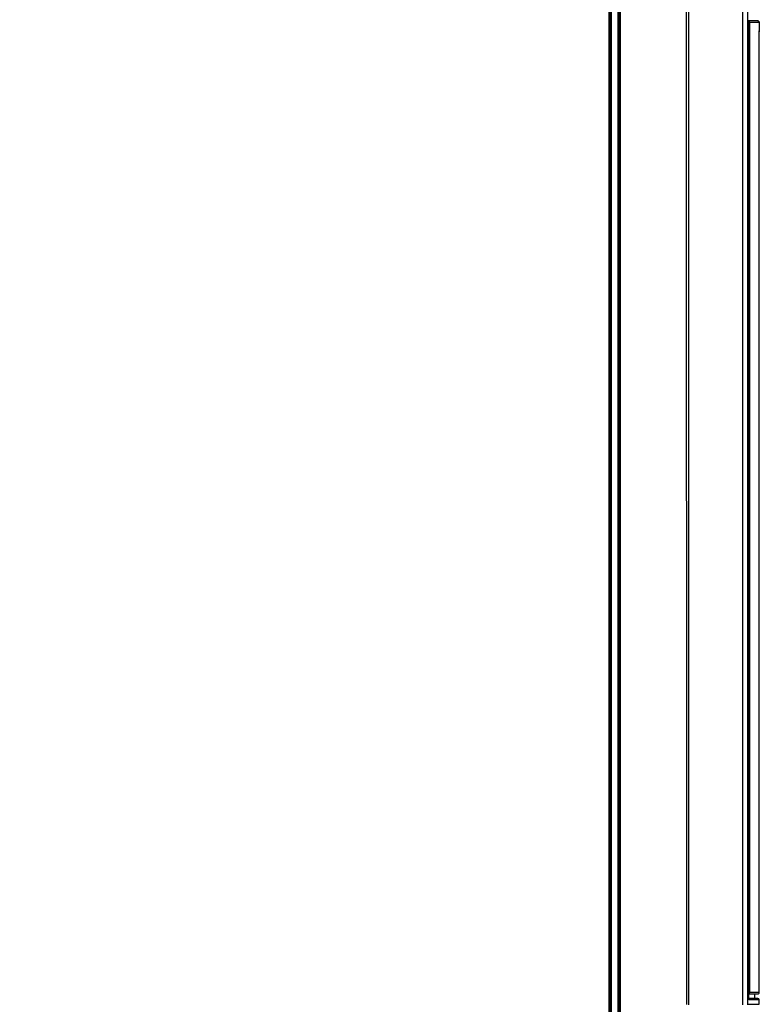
# Model space of a CAD drawing. Header units: millimetres. Extents: x 0 to 594, y 0 to 420.
# Tile 26 of 61: x 274 to 323, y 188 to 252. Entities that reach past the tile are written whole.
import ezdxf

# ---------------------------------------------------------------- set-up
doc = ezdxf.new("R2010")
doc.units = ezdxf.units.MM
doc.header["$LTSCALE"] = 32.67
doc.layers.get('0').update_dxf_attribs({"linetype": 'CONTINUOUS'})
doc.styles.get("Standard").update_dxf_attribs({"font": 'txt', "width": 0.8})
doc.dimstyles.new('DIMSTYLE_1', dxfattribs={"dimtxt": 3.5, "dimasz": 3.5, "dimexe": 1, "dimexo": 0, "dimgap": 0.875, "dimtad": 1, "dimlfac": 3.333333, "dimdsep": 46, "dimtxsty": 'STANDARD', "dimblk": '_FILLED', "dimblk1": '_FILLED', "dimblk2": '_FILLED', "dimcen": 0.09, "dimclrt": 5, "dimadec": 0, "dimazin": 0, "dimtp": 0.01, "dimtm": 0.01, "dimtfac": 1, "dimtofl": 0, "dimtmove": 0, "dimatfit": 3, "dimldrblk": '_FILLED', "dimfxl": 1, "dimtolj": 1, "dimarcsym": 0})

# ---------------------------------------------------------------- blocks, each defined once
blk = doc.blocks.new('_FILLED')
at = {"color": 0, "linetype": 'BYBLOCK'}
blk.add_solid([(0, 0), (-1, 0.143), (-1, -0.143)], dxfattribs=at)
blk = doc.blocks.new('*D17')
at = {"color": 2, "linetype": 'CONTINUOUS'}
for p, q in [((317.531, 302.209), (229.317, 302.209)), ((230.317, 302.209), (230.317, 228.642)), ((230.317, 155.074), (230.317, 228.642)), ((248.942, 155.074), (229.317, 155.074))]:
    blk.add_line(p, q, dxfattribs=at)
at = {"color": 2, "linetype": 'CONTINUOUS', "xscale": 3.5, "yscale": 3.5, "zscale": 3.5}
for p, rotation in [((230.317, 302.209), 90), ((230.317, 155.074), 270)]:
    blk.add_blockref('_FILLED', p, dxfattribs=dict(at, rotation=rotation))
at = {"color": 5, "linetype": 'CONTINUOUS', "insert": (225.942, 228.642), "char_height": 3.5, "width": 16.8, "attachment_point": 2, "rotation": 90, "line_spacing_factor": 0.9}
blk.add_mtext('490.45', dxfattribs=at)

msp = doc.modelspace()

# ---------------------------------------------------------------- linework, layer by layer
at = {"color": 9, "linetype": 'CONTINUOUS'}
for p, q in [((312.8665, 186.6931), (312.8665, 291.6831)), ((313.6165, 186.6931), (313.6165, 291.6712)), ((317.9398, 187.5053), (317.9227, 291.6181)), ((322.0173, 251.7031), (322.6759, 251.7031)), ((322.0624, 188.2831), (322.0624, 251.7031)), ((322.6811, 251.1518), (322.6811, 251.1505)), ((322.6811, 251.1505), (322.6813, 251.14)), ((322.0023, 188.1931), (322.5929, 188.1931)), ((322.6829, 188.2831), (322.0624, 188.2831)), ((321.9501, 187.5187), (322.6829, 187.5187)), ((322.5933, 187.8931), (322.0023, 187.8931)), ((322.6829, 187.8031), (322.0023, 187.8031))]:
    msp.add_line(p, q, dxfattribs=at)
at = {"color": 6, "linetype": 'CONTINUOUS'}
for p, q in [((312.9415, 186.7681), (312.9415, 291.6181)), ((313.0163, 291.6255), (313.0164, 186.7681)), ((313.4668, 186.7681), (313.4669, 291.6255)), ((313.5415, 186.7681), (313.5415, 291.6181)), ((321.5977, 187.4828), (321.5974, 291.6931)), ((321.6139, 187.4833), (321.6139, 291.6931)), ((321.9384, 187.4742), (321.9384, 291.6931)), ((318.0864, 187.4742), (318.0864, 291.5431)), ((322.5859, 251.7931), (321.9501, 251.7931)), ((322.0023, 187.8031), (322.0023, 251.7931)), ((322.6807, 251.405), (322.6823, 251.1876)), ((322.6807, 251.182), (322.6811, 251.1505)), ((322.6813, 251.1416), (322.6811, 251.1518)), ((322.6823, 251.1876), (322.6826, 251.1397)), ((322.6829, 188.2831), (322.6829, 251.0799)), ((322.3829, 187.8931), (322.3829, 188.1931)), ((322.6829, 187.5187), (322.6829, 187.8031))]:
    msp.add_line(p, q, dxfattribs=at)
for centre, radius, start, end in [((392.9152, 252.0715), 70.2402, 180.30049, 180.487657), ((445.602, 252.1906), 122.9238, 180.227196, 180.366181), ((380.172, 251.9596), 57.4966, 180.484256, 180.774911), ((303.6781, 251.0076), 19.005, 0.277214, 0.398169), ((318.1974, 251.0769), 4.4855, 0.03802, 0.288679), ((322.5929, 188.2831), 0.09, 269.838625, 360), ((322.5929, 187.8031), 0.09, 0, 89.838244)]:
    msp.add_arc(centre, radius, start, end, dxfattribs=at)
at = {"color": 9, "linetype": 'CONTINUOUS'}
for centre, radius, start, end in [((336.4228, 251.3503), 13.7431, 180.876676, 181.045979), ((328.2369, 251.2017), 5.5559, 181.054635, 181.176125)]:
    msp.add_arc(centre, radius, start, end, dxfattribs=at)
msp.add_open_spline([(322.0624, 251.7031), (322.0624, 251.7331), (322.0436, 251.7661), (322.0177, 251.7811)], degree=3, dxfattribs=at)
at = {"color": 7, "linetype": 'CONTINUOUS'}
msp.add_open_spline([(322.586, 251.7931), (322.5901, 251.7931), (322.5984, 251.7925), (322.6065, 251.7907), (322.6105, 251.7895)], degree=3, knots=[0, 0, 0, 0, 0.4959692, 1, 1, 1, 1], dxfattribs=at)
msp.add_open_spline([(322.6105, 251.7895), (322.6239, 251.7856), (322.637, 251.7786), (322.6472, 251.769)], degree=3, dxfattribs=at)
at = {"color": 6, "linetype": 'CONTINUOUS'}
for points, knots in [([(322.6627, 251.7501), (322.6597, 251.7551), (322.6528, 251.7639), (322.6433, 251.77), (322.6384, 251.7721)], [0, 0, 0, 0, 0.5277439, 1, 1, 1, 1]), ([(322.6744, 251.7275), (322.6747, 251.7248), (322.6765, 251.7192), (322.6707, 251.7179), (322.6695, 251.7187)], [0, 0, 0, 0, 0.6539422, 1, 1, 1, 1]), ([(322.683, 251.0727), (322.6831, 251.0706), (322.6795, 251.1185), (322.6816, 251.1207), (322.6813, 251.1416)], [0, 0, 0, 0, 0.0914388, 1, 1, 1, 1]), ([(322.0039, 188.2028), (322.0127, 188.2072), (322.041, 188.2262), (322.0595, 188.2592), (322.0624, 188.2831)], [0, 0, 0, 0, 0.2899736, 1, 1, 1, 1])]:
    msp.add_open_spline(points, degree=3, knots=knots, dxfattribs=at)
for points in [[(322.6406, 251.7766), (322.6569, 251.7652), (322.6721, 251.7472), (322.6744, 251.7275)], [(322.6759, 251.7032), (322.6759, 251.7195), (322.6711, 251.7362), (322.6627, 251.7501)]]:
    msp.add_open_spline(points, degree=3, dxfattribs=at)
at = {"color": 9, "linetype": 'CONTINUOUS'}
msp.add_open_spline([(322.6822, 251.0876), (322.6823, 251.0815), (322.6827, 251.0595), (322.6829, 251.0763), (322.6829, 251.0799)], degree=3, knots=[0, 0, 0, 0, 0.6327763, 1, 1, 1, 1], dxfattribs=at)

# ---------------------------------------------------------------- dimensions: what is measured, and where the dimension line sits
at = {"color": 2, "linetype": 'CONTINUOUS'}
dim = msp.add_linear_dim(base=(230.3171, 155.0742), p1=(317.5312, 302.2089), p2=(248.9424, 155.0742), angle=270, dimstyle='DIMSTYLE_1', dxfattribs=at)
dim.commit()
dim.dimension.update_dxf_attribs({"geometry": '*D17', "text_midpoint": (230.3171, 228.6415), "dimtype": 160})

doc.saveas('drawing.dxf')
